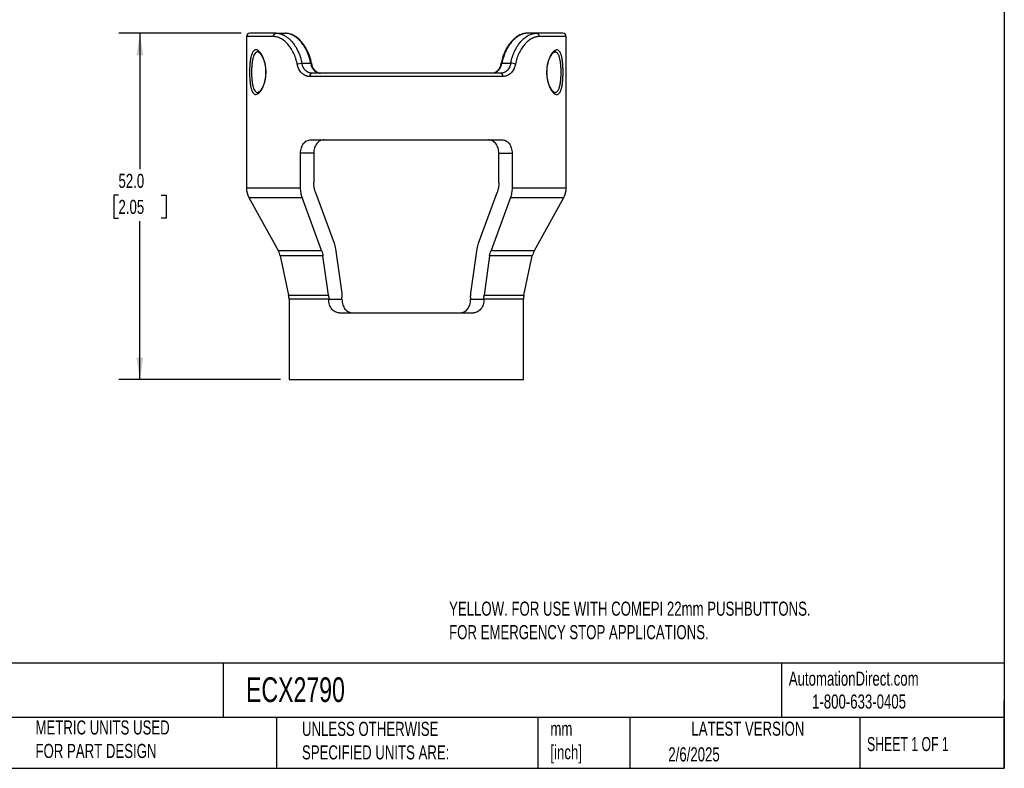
# Model space of a CAD drawing. Header units: millimetres. Extents: x 6 to 273, y 6 to 210.
# Tile 2 of 3: x 125 to 273, y 6 to 119. Entities that reach past the tile are written whole.
import ezdxf

# ---------------------------------------------------------------- set-up
doc = ezdxf.new("R2010")
doc.units = ezdxf.units.MM
doc.linetypes.add('SLD-Solid', pattern=[0])
doc.layers.add('DIMENSIONS', color=140, linetype='SLD-Solid', lineweight=25)
doc.layers.add('TEXT', color=140, linetype='SLD-Solid', lineweight=25)
doc.styles.add('SLDTEXTSTYLE0', font='TXT', dxfattribs={"width": 0.7})
doc.styles.add('SLDTEXTSTYLE1', font='TXT', dxfattribs={"width": 0.65})
doc.dimstyles.new('SLDDIMSTYLE1', dxfattribs={"dimtxt": 2.158008, "dimasz": 3.302, "dimexe": 0, "dimexo": 0.0625, "dimgap": 0.539502, "dimtad": 0, "dimtih": 1, "dimtoh": 1, "dimrnd": 1e-09, "dimzin": 4, "dimdsep": 46, "dimtxsty": 'SLDTEXTSTYLE0', "dimsah": 1, "dimcen": 0.09, "dimadec": 0, "dimazin": 1, "dimtfac": 1, "dimtofl": 0, "dimtmove": 0, "dimatfit": 3, "dimfxl": 0, "dimfrac": 2, "dimtolj": 1, "dimtzin": 12, "dimarcsym": 0})

# ---------------------------------------------------------------- blocks, each defined once
blk = doc.blocks.new('_D_3')
at = {"layer": 'DIMENSIONS'}
for p, q in [((158.5, 116.74), (140.09, 116.74)), ((143.27, 116.74), (143.27, 96.33)), ((140.06, 92.42), (139.34, 92.42)), ((139.34, 92.42), (139.34, 88.99)), ((146.47, 92.42), (147.2, 92.42)), ((147.2, 92.42), (147.2, 88.99)), ((139.34, 88.99), (140.06, 88.99)), ((147.2, 88.99), (146.47, 88.99)), ((143.27, 64.74), (143.27, 88.51)), ((164.4, 64.74), (140.09, 64.74))]:
    blk.add_line(p, q, dxfattribs=at)
for points in [[(143.27, 116.74), (142.76, 113.44), (143.77, 113.44)], [(143.27, 64.74), (143.77, 68.04), (142.76, 68.04)]]:
    blk.add_solid(points, dxfattribs=at)
at = {"layer": 'DIMENSIONS', "char_height": 2.117, "attachment_point": 1, "style": 'SLDTEXTSTYLE0'}
for s, insert in [('52.0', (140.06, 95.63)), ('2.05', (140.06, 91.72))]:
    blk.add_mtext(s, dxfattribs=dict(at, insert=insert))

msp = doc.modelspace()

# ---------------------------------------------------------------- linework, layer by layer
for p, q in [((159.273, 116.242), (159.273, 93.518)), ((163.329, 116.242), (159.273, 116.242)), ((163.745, 116.742), (165.117, 116.742)), ((165.099, 116.742), (165.141, 116.736)), ((165.117, 116.742), (165.198, 116.723)), ((201.348, 116.723), (201.429, 116.742)), ((202.802, 116.742), (201.429, 116.742)), ((207.273, 116.242), (203.217, 116.242)), ((207.273, 93.518), (207.273, 116.242)), ((205.579, 113.939), (205.567, 113.94)), ((167.593, 112.242), (168.916, 112.242)), ((197.63, 112.242), (198.954, 112.242)), ((197.767, 110.242), (168.78, 110.242)), ((160.968, 107.845), (160.98, 107.843)), ((168.954, 100.742), (197.593, 100.742)), ((167.399, 93.518), (167.399, 98.742)), ((169.383, 98.742), (167.399, 98.742)), ((169.383, 98.742), (169.383, 94.293)), ((197.163, 94.293), (197.163, 98.742)), ((197.163, 98.742), (199.148, 98.742)), ((199.148, 98.742), (199.148, 93.518)), ((159.273, 93.518), (167.399, 93.518)), ((199.148, 93.518), (207.273, 93.518)), ((159.649, 92.063), (164.045, 84.134)), ((159.649, 92.063), (167.648, 92.063)), ((170.555, 84.134), (167.648, 92.063)), ((169.632, 92.839), (172.434, 85.196)), ((194.112, 85.196), (196.915, 92.839)), ((198.899, 92.063), (195.992, 84.134)), ((198.899, 92.063), (206.897, 92.063)), ((202.502, 84.134), (206.897, 92.063)), ((172.639, 84.366), (173.573, 77.726)), ((192.974, 77.726), (193.907, 84.366)), ((164.045, 84.134), (170.555, 84.134)), ((164.355, 83.303), (165.608, 77.411)), ((170.76, 83.303), (164.355, 83.303)), ((171.589, 77.411), (170.76, 83.303)), ((195.786, 83.303), (194.958, 77.411)), ((202.191, 83.303), (195.786, 83.303)), ((195.992, 84.134), (202.502, 84.134)), ((200.939, 77.411), (202.191, 83.303)), ((165.608, 77.411), (171.589, 77.411)), ((173.616, 76.742), (173.616, 77.103)), ((192.93, 77.103), (192.93, 76.742)), ((194.958, 77.411), (200.939, 77.411)), ((165.673, 76.787), (165.673, 64.742)), ((171.632, 76.787), (165.673, 76.787)), ((171.632, 76.742), (171.632, 76.787)), ((173.616, 76.742), (171.632, 76.742)), ((194.915, 76.742), (192.93, 76.742)), ((194.915, 76.787), (194.915, 76.742)), ((200.873, 76.787), (194.915, 76.787)), ((200.873, 64.742), (200.873, 76.787)), ((173.207, 74.742), (193.339, 74.742)), ((165.673, 64.742), (183.273, 64.742)), ((183.273, 64.742), (200.873, 64.742))]:
    msp.add_line(p, q)
for centre, radius, start, end in [((159.773, 116.242), 0.5, 90, 180), ((206.773, 116.242), 0.5, 0, 90), ((162.273, 93.518), 3, 180, 209), ((204.273, 93.518), 3, 331, 0), ((161.421, 82.679), 3, 12, 29), ((205.126, 82.679), 3, 151, 168), ((162.673, 76.787), 3, 0, 12), ((203.873, 76.787), 3, 168, 180)]:
    msp.add_arc(centre, radius, start, end)
for points in [[(163.745, 116.742), (161.159, 116.742), (159.777, 116.742), (159.773, 116.742)], [(206.773, 116.742), (206.77, 116.742), (205.387, 116.742), (202.802, 116.742)], [(166.889, 112.117), (166.983, 112.15), (167.247, 112.216), (167.505, 112.243), (167.593, 112.242)], [(199.658, 112.117), (199.564, 112.15), (199.299, 112.216), (199.042, 112.243), (198.954, 112.242)], [(172.434, 85.196), (172.53, 84.935), (172.598, 84.658), (172.639, 84.366)], [(193.907, 84.366), (193.948, 84.658), (194.017, 84.935), (194.112, 85.196)], [(170.555, 84.134), (170.651, 83.872), (170.719, 83.596), (170.76, 83.303)], [(195.786, 83.303), (195.827, 83.596), (195.896, 83.872), (195.992, 84.134)], [(171.589, 77.411), (171.617, 77.205), (171.632, 76.997), (171.632, 76.787)], [(173.573, 77.726), (173.602, 77.521), (173.616, 77.313), (173.616, 77.103)], [(192.93, 77.103), (192.93, 77.313), (192.945, 77.521), (192.974, 77.726)], [(194.915, 76.787), (194.915, 76.997), (194.929, 77.205), (194.958, 77.411)]]:
    msp.add_open_spline(points, degree=3)
for points, knots in [([(163.329, 116.242), (163.329, 116.374), (163.373, 116.502), (163.529, 116.689), (163.634, 116.742), (163.745, 116.742)], [0, 0, 0, 0, 0.5, 0.5, 1, 1, 1, 1]), ([(166.889, 112.117), (166.874, 112.19), (166.844, 112.336), (166.791, 112.551), (166.732, 112.764), (166.667, 112.973), (166.595, 113.179), (166.516, 113.382), (166.432, 113.581), (166.252, 113.969), (165.946, 114.511), (165.474, 115.126), (164.956, 115.62), (164.5, 115.916), (164.134, 116.085), (163.861, 116.175), (163.592, 116.231), (163.417, 116.238), (163.329, 116.242)], [0, 0, 0, 0, 0.03074664, 0.0614507, 0.0921696, 0.12296068, 0.15388086, 0.18498637, 0.21633244, 0.24797304, 0.37274531, 0.49703285, 0.62135709, 0.74757909, 0.81081643, 0.87370641, 0.93663815, 1, 1, 1, 1]), ([(163.745, 116.742), (163.791, 116.741), (163.885, 116.739), (164.028, 116.724), (164.173, 116.701), (164.319, 116.667), (164.466, 116.624), (164.614, 116.571), (164.762, 116.509), (164.911, 116.436), (165.059, 116.354), (165.207, 116.261), (165.355, 116.159), (165.501, 116.048), (165.645, 115.926), (165.788, 115.795), (165.929, 115.655), (166.193, 115.369), (166.578, 114.867), (166.921, 114.257), (167.142, 113.763), (167.268, 113.44), (167.39, 113.078), (167.503, 112.676), (167.562, 112.39), (167.593, 112.242)], [0, 0, 0, 0, 0.0306344, 0.0613329, 0.0920985, 0.1229343, 0.1538432, 0.1848283, 0.2158925, 0.2470386, 0.2782698, 0.3095887, 0.3409984, 0.3725016, 0.4041012, 0.4357999, 0.4676005, 0.4995057, 0.6186862, 0.7495506, 0.7917267, 0.8378588, 0.887948, 0.9419949, 1, 1, 1, 1]), ([(168.916, 112.242), (168.901, 112.317), (168.872, 112.466), (168.821, 112.683), (168.767, 112.889), (168.709, 113.086), (168.649, 113.272), (168.588, 113.448), (168.525, 113.614), (168.461, 113.771), (168.397, 113.918), (168.22, 114.305), (167.904, 114.871), (167.478, 115.429), (167.121, 115.803), (166.837, 116.055), (166.547, 116.268), (166.256, 116.442), (165.964, 116.577), (165.675, 116.672), (165.392, 116.731), (165.209, 116.738), (165.117, 116.742)], [0, 0, 0, 0, 0.0295095, 0.0580295, 0.0855602, 0.1121016, 0.137654, 0.1622174, 0.185792, 0.208378, 0.2299755, 0.2505849, 0.3814895, 0.5006868, 0.5643763, 0.6276469, 0.6905252, 0.7530383, 0.8152141, 0.8770805, 0.9386662, 1, 1, 1, 1]), ([(169.045, 112.209), (168.995, 112.438), (168.899, 112.879), (168.693, 113.48), (168.469, 114.005), (168.213, 114.497), (167.935, 114.939), (167.649, 115.32), (167.397, 115.606), (167.163, 115.836), (166.909, 116.054), (166.593, 116.282), (166.194, 116.502), (165.714, 116.684), (165.379, 116.715), (165.2, 116.732)], [0, 0, 0, 0, 0.0908652, 0.1749223, 0.252191, 0.3226381, 0.4058886, 0.4769498, 0.5358509, 0.5827411, 0.6339617, 0.701205, 0.7846049, 0.8842377, 1, 1, 1, 1]), ([(201.347, 116.732), (201.204, 116.721), (200.929, 116.699), (200.523, 116.571), (200.154, 116.399), (199.795, 116.175), (199.46, 115.911), (199.157, 115.616), (198.929, 115.354), (198.757, 115.133), (198.627, 114.952), (198.503, 114.765), (198.355, 114.525), (198.162, 114.175), (197.931, 113.677), (197.682, 113.015), (197.566, 112.494), (197.502, 112.209)], [0, 0, 0, 0, 0.0925306, 0.1773323, 0.2543051, 0.3234324, 0.4034652, 0.4698467, 0.5260262, 0.5630296, 0.5956412, 0.6239206, 0.6610748, 0.7172764, 0.7925214, 0.886768, 1, 1, 1, 1]), ([(201.429, 116.742), (201.384, 116.741), (201.293, 116.739), (201.154, 116.725), (201.013, 116.701), (200.871, 116.668), (200.727, 116.625), (200.583, 116.572), (200.437, 116.51), (200.291, 116.438), (200.146, 116.356), (200, 116.264), (199.855, 116.162), (199.711, 116.051), (199.568, 115.929), (199.427, 115.799), (199.287, 115.658), (199.025, 115.372), (198.643, 114.871), (198.301, 114.26), (198.081, 113.766), (197.954, 113.442), (197.833, 113.08), (197.72, 112.677), (197.661, 112.39), (197.63, 112.242)], [0, 0, 0, 0, 0.0306405, 0.0613405, 0.0921036, 0.1229334, 0.1538337, 0.1848078, 0.2158595, 0.2469922, 0.2782095, 0.3095147, 0.3409115, 0.372403, 0.4039929, 0.4356843, 0.4674806, 0.4993852, 0.6185683, 0.7494692, 0.7916666, 0.8378171, 0.8879223, 0.9419831, 1, 1, 1, 1]), ([(198.954, 112.242), (198.968, 112.317), (198.998, 112.466), (199.049, 112.682), (199.103, 112.888), (199.161, 113.084), (199.221, 113.27), (199.283, 113.446), (199.346, 113.612), (199.409, 113.768), (199.473, 113.916), (199.65, 114.301), (199.967, 114.866), (200.483, 115.538), (201.038, 116.067), (201.53, 116.391), (201.921, 116.571), (202.216, 116.669), (202.512, 116.73), (202.705, 116.738), (202.802, 116.742)], [0, 0, 0, 0, 0.0295024, 0.0580158, 0.0855404, 0.1120763, 0.1376236, 0.1621823, 0.1857527, 0.2083348, 0.2299288, 0.250535, 0.3809881, 0.5006322, 0.6285429, 0.7505304, 0.8121, 0.8741852, 0.9368106, 1, 1, 1, 1]), ([(203.217, 116.242), (203.173, 116.241), (203.086, 116.239), (202.953, 116.225), (202.819, 116.203), (202.684, 116.171), (202.549, 116.131), (202.413, 116.082), (202.276, 116.023), (202.002, 115.889), (201.593, 115.621), (201.073, 115.128), (200.598, 114.515), (200.258, 113.912), (200.027, 113.389), (199.877, 112.979), (199.751, 112.555), (199.689, 112.263), (199.658, 112.117)], [0, 0, 0, 0, 0.0318942, 0.0635825, 0.0951123, 0.1265318, 0.1578896, 0.1892349, 0.2206165, 0.2520833, 0.3777422, 0.5029571, 0.6273775, 0.7520992, 0.8147705, 0.8766822, 0.9382758, 1, 1, 1, 1]), ([(202.802, 116.742), (202.912, 116.742), (203.018, 116.689), (203.174, 116.502), (203.217, 116.374), (203.217, 116.242)], [0, 0, 0, 0, 0.5, 0.5, 1, 1, 1, 1]), ([(159.74, 110.892), (159.74, 111.118), (159.749, 111.571), (159.791, 112.223), (159.864, 112.817), (159.968, 113.33), (160.105, 113.742), (160.275, 114.034), (160.476, 114.21), (160.701, 114.262), (160.945, 114.195), (161.198, 114.004), (161.45, 113.703), (161.688, 113.294), (161.9, 112.796), (162.068, 112.213), (162.179, 111.573), (162.216, 110.892), (162.177, 110.214), (162.069, 109.567), (161.899, 108.987), (161.687, 108.49), (161.45, 108.085), (161.198, 107.785), (160.945, 107.594), (160.701, 107.527), (160.476, 107.576), (160.276, 107.749), (160.106, 108.039), (159.968, 108.452), (159.864, 108.965), (159.791, 109.56), (159.749, 110.212), (159.74, 110.665), (159.74, 110.892)], [0, 0, 0, 0, 0.0310099, 0.0620492, 0.0932358, 0.1245405, 0.1554941, 0.1870013, 0.2182504, 0.2498541, 0.2813883, 0.3128505, 0.3443627, 0.3756268, 0.4071727, 0.4379033, 0.4692472, 0.4999949, 0.5310188, 0.562115, 0.5932635, 0.6244886, 0.6557001, 0.6871746, 0.7185932, 0.7501112, 0.7817358, 0.8129265, 0.8444119, 0.8753458, 0.9066821, 0.9379153, 0.9689832, 1, 1, 1, 1]), ([(160.973, 113.94), (160.925, 113.937), (160.827, 113.932), (160.693, 113.86), (160.544, 113.722), (160.394, 113.484), (160.259, 113.111), (160.157, 112.648), (160.086, 112.107), (160.042, 111.511), (160.037, 111.099), (160.034, 110.892)], [0, 0, 0, 0, 0.080535, 0.1654593, 0.2464374, 0.3743823, 0.4975069, 0.6214834, 0.7493748, 0.8742388, 1, 1, 1, 1]), ([(160.971, 113.942), (160.997, 113.939), (161.049, 113.933), (161.151, 113.873), (161.265, 113.773), (161.419, 113.598), (161.587, 113.345), (161.768, 112.979), (161.925, 112.563), (162.057, 112.063), (162.144, 111.514), (162.174, 110.972), (162.156, 110.448), (162.093, 109.907), (161.991, 109.447), (161.875, 109.084), (161.768, 108.81), (161.655, 108.572), (161.551, 108.388), (161.46, 108.251), (161.371, 108.132), (161.259, 108.002), (161.115, 107.875), (161.022, 107.856), (160.97, 107.846)], [0, 0, 0, 0, 0.0448559, 0.0871232, 0.1267986, 0.163718, 0.226481, 0.2762313, 0.3281038, 0.3847978, 0.442166, 0.4938261, 0.5405666, 0.592599, 0.6535523, 0.6874765, 0.7216169, 0.7603033, 0.7909136, 0.8134883, 0.8369537, 0.8761583, 0.9306358, 1, 1, 1, 1]), ([(206.807, 110.892), (206.807, 110.665), (206.797, 110.212), (206.755, 109.561), (206.682, 108.966), (206.578, 108.454), (206.441, 108.041), (206.271, 107.749), (206.071, 107.574), (205.846, 107.522), (205.602, 107.588), (205.348, 107.779), (205.097, 108.081), (204.858, 108.49), (204.647, 108.987), (204.479, 109.57), (204.367, 110.211), (204.331, 110.892), (204.37, 111.57), (204.477, 112.217), (204.647, 112.797), (204.859, 113.293), (205.097, 113.699), (205.348, 113.999), (205.601, 114.189), (205.845, 114.257), (206.07, 114.207), (206.271, 114.034), (206.441, 113.744), (206.578, 113.332), (206.682, 112.819), (206.755, 112.223), (206.797, 111.572), (206.807, 111.118), (206.807, 110.892)], [0, 0, 0, 0, 0.03100995, 0.06204918, 0.09323576, 0.12454047, 0.1554941, 0.1870013, 0.21825035, 0.24985412, 0.28138833, 0.31285053, 0.34436272, 0.37562676, 0.40717273, 0.43790329, 0.46924721, 0.49999491, 0.53101882, 0.56211501, 0.59326349, 0.62448858, 0.65570012, 0.68717457, 0.71859321, 0.75011118, 0.78173578, 0.81292651, 0.84441194, 0.87534576, 0.90668211, 0.93791534, 0.96898315, 1, 1, 1, 1]), ([(205.576, 107.842), (205.549, 107.845), (205.498, 107.851), (205.396, 107.911), (205.281, 108.01), (205.127, 108.186), (204.96, 108.439), (204.778, 108.804), (204.622, 109.221), (204.489, 109.721), (204.402, 110.27), (204.373, 110.811), (204.39, 111.336), (204.453, 111.876), (204.555, 112.337), (204.671, 112.699), (204.778, 112.974), (204.891, 113.211), (204.996, 113.395), (205.086, 113.532), (205.175, 113.651), (205.288, 113.781), (205.431, 113.909), (205.524, 113.928), (205.577, 113.938)], [0, 0, 0, 0, 0.0448559, 0.0871232, 0.1267986, 0.163718, 0.2264809, 0.2762313, 0.3281038, 0.3847977, 0.442166, 0.4938261, 0.5405665, 0.5925989, 0.6535522, 0.6874764, 0.7216168, 0.7603032, 0.7909135, 0.8134882, 0.8369536, 0.8761582, 0.9306357, 1, 1, 1, 1]), ([(206.513, 110.892), (206.51, 111.099), (206.506, 111.408), (206.482, 111.808), (206.449, 112.198), (206.39, 112.649), (206.3, 113.062), (206.2, 113.36), (206.097, 113.576), (205.991, 113.728), (205.885, 113.832), (205.784, 113.897), (205.682, 113.936), (205.611, 113.938), (205.579, 113.939)], [0, 0, 0, 0, 0.1261028, 0.1890395, 0.2520286, 0.3808357, 0.504775, 0.58674, 0.6710609, 0.7568924, 0.817451, 0.880311, 0.9454948, 1, 1, 1, 1]), ([(160.034, 110.892), (160.037, 110.685), (160.042, 110.273), (160.079, 109.775), (160.122, 109.403), (160.174, 109.054), (160.258, 108.671), (160.394, 108.298), (160.544, 108.061), (160.694, 107.924), (160.827, 107.853), (160.922, 107.848), (160.968, 107.845)], [0, 0, 0, 0, 0.1261428, 0.251802, 0.3170617, 0.381045, 0.5051842, 0.6283474, 0.757448, 0.8378452, 0.9227254, 1, 1, 1, 1]), ([(168.78, 110.242), (168.743, 110.242), (168.669, 110.244), (168.559, 110.256), (168.45, 110.275), (168.342, 110.301), (168.235, 110.336), (168.061, 110.404), (167.829, 110.532), (167.56, 110.756), (167.325, 111.034), (167.153, 111.324), (167.031, 111.602), (166.946, 111.853), (166.908, 112.029), (166.889, 112.117)], [0, 0, 0, 0, 0.04182291, 0.08355459, 0.12532008, 0.16724414, 0.20945012, 0.25205892, 0.37802258, 0.50284287, 0.62715281, 0.75192634, 0.83527048, 0.91761714, 1, 1, 1, 1]), ([(169.082, 110.742), (169.046, 110.743), (168.972, 110.744), (168.862, 110.759), (168.752, 110.783), (168.642, 110.817), (168.533, 110.863), (168.426, 110.919), (168.32, 110.987), (168.218, 111.067), (168.091, 111.187), (167.938, 111.37), (167.802, 111.6), (167.704, 111.83), (167.637, 112.031), (167.608, 112.171), (167.593, 112.242)], [0, 0, 0, 0, 0.0512449, 0.1035641, 0.156963, 0.2114467, 0.2670199, 0.3236871, 0.3814526, 0.4403203, 0.500294, 0.614932, 0.7498785, 0.8332515, 0.9166253, 1, 1, 1, 1]), ([(168.916, 112.242), (169.007, 111.755), (169.41, 110.996), (170.102, 110.742), (170.409, 110.742)], [0, 0, 0, 0, 0.18840576, 0.32971008, 0.32971008, 0.32971008, 0.32971008]), ([(168.916, 112.242), (168.96, 112.239), (169.031, 112.236), (169.033, 112.216), (169.034, 112.208)], [0, 0, 0, 0, 0.617951, 1, 1, 1, 1]), ([(170.025, 110.818), (169.985, 110.832), (169.859, 110.875), (169.673, 111.01), (169.419, 111.269), (169.183, 111.661), (169.089, 112.034), (169.045, 112.209)], [0, 0, 0, 0, 0.0831932, 0.2579673, 0.4240948, 0.7299393, 1, 1, 1, 1]), ([(196.138, 110.742), (196.547, 110.742), (197.225, 111.088), (197.562, 111.877), (197.63, 112.242)], [0, 0, 0, 0, 0.18840596, 0.32971043, 0.32971043, 0.32971043, 0.32971043]), ([(197.502, 112.209), (197.458, 112.033), (197.391, 111.761), (197.229, 111.44), (197.071, 111.208), (196.873, 111.012), (196.683, 110.875), (196.553, 110.83), (196.509, 110.815)], [0, 0, 0, 0, 0.267926, 0.4156346, 0.5717605, 0.736263, 0.9094841, 1, 1, 1, 1]), ([(198.954, 112.242), (198.945, 112.199), (198.928, 112.115), (198.894, 111.991), (198.855, 111.87), (198.81, 111.753), (198.735, 111.585), (198.614, 111.377), (198.439, 111.164), (198.25, 111), (198.06, 110.881), (197.863, 110.799), (197.664, 110.751), (197.53, 110.745), (197.465, 110.742)], [0, 0, 0, 0, 0.0500462, 0.1000929, 0.1501402, 0.2001882, 0.2502368, 0.3741107, 0.4998641, 0.6069768, 0.7105221, 0.8105234, 0.9070064, 1, 1, 1, 1]), ([(197.52, 112.188), (197.512, 112.197), (197.491, 112.217), (197.532, 112.236), (197.597, 112.24), (197.63, 112.242)], [0, 0, 0, 0, 0.258261, 0.6290523, 1, 1, 1, 1]), ([(199.658, 112.117), (199.649, 112.073), (199.631, 111.984), (199.597, 111.855), (199.558, 111.728), (199.513, 111.605), (199.463, 111.484), (199.372, 111.288), (199.221, 111.034), (198.987, 110.756), (198.718, 110.532), (198.452, 110.386), (198.206, 110.298), (197.988, 110.251), (197.84, 110.245), (197.767, 110.242)], [0, 0, 0, 0, 0.0412733, 0.0824088, 0.1235361, 0.1647853, 0.206285, 0.2481617, 0.3729168, 0.4972387, 0.6220476, 0.7480292, 0.8328113, 0.916471, 1, 1, 1, 1]), ([(205.574, 107.844), (205.622, 107.847), (205.719, 107.852), (205.854, 107.924), (205.982, 108.041), (206.097, 108.209), (206.199, 108.424), (206.299, 108.724), (206.389, 109.136), (206.46, 109.677), (206.505, 110.273), (206.51, 110.685), (206.513, 110.892)], [0, 0, 0, 0, 0.08096506, 0.16547382, 0.24601743, 0.33237333, 0.41620681, 0.49762471, 0.62157218, 0.74943352, 0.87426828, 1, 1, 1, 1]), ([(169.082, 110.742), (169.002, 110.742), (168.925, 110.689), (168.812, 110.502), (168.78, 110.374), (168.78, 110.242)], [0, 0, 0, 0, 0.5, 0.5, 1, 1, 1, 1]), ([(197.465, 110.742), (193.381, 110.742), (188.397, 110.742), (178.15, 110.742), (173.166, 110.742), (169.082, 110.742)], [0, 0, 0, 0, 0.5, 0.5, 1, 1, 1, 1]), ([(197.767, 110.242), (197.767, 110.374), (197.735, 110.502), (197.621, 110.689), (197.545, 110.742), (197.465, 110.742)], [0, 0, 0, 0, 0.5, 0.5, 1, 1, 1, 1]), ([(167.399, 98.742), (167.399, 98.874), (167.408, 99.004), (167.447, 99.259), (167.476, 99.387), (167.551, 99.629), (167.598, 99.744), (167.708, 99.961), (167.772, 100.064), (167.984, 100.341), (168.157, 100.49), (168.534, 100.689), (168.742, 100.742), (168.954, 100.742)], [0, 0, 0, 0, 0.125, 0.125, 0.25, 0.25, 0.375, 0.375, 0.5, 0.5, 0.75, 0.75, 1, 1, 1, 1]), ([(170.946, 100.742), (170.839, 100.742), (170.735, 100.729), (170.53, 100.678), (170.43, 100.64), (170.239, 100.54), (170.149, 100.479), (169.98, 100.334), (169.9, 100.25), (169.687, 99.973), (169.574, 99.75), (169.423, 99.269), (169.383, 99.006), (169.383, 98.742)], [0, 0, 0, 0, 0.125, 0.125, 0.25, 0.25, 0.375, 0.375, 0.5, 0.5, 0.75, 0.75, 1, 1, 1, 1]), ([(197.163, 98.742), (197.163, 98.874), (197.154, 99.004), (197.116, 99.26), (197.087, 99.387), (197.011, 99.629), (196.964, 99.744), (196.854, 99.961), (196.789, 100.064), (196.576, 100.341), (196.403, 100.49), (196.024, 100.689), (195.814, 100.742), (195.6, 100.742)], [0, 0, 0, 0, 0.125, 0.125, 0.25, 0.25, 0.375, 0.375, 0.5, 0.5, 0.75, 0.75, 1, 1, 1, 1]), ([(197.593, 100.742), (197.699, 100.742), (197.802, 100.729), (198.005, 100.678), (198.105, 100.64), (198.295, 100.54), (198.384, 100.479), (198.553, 100.334), (198.632, 100.249), (198.844, 99.973), (198.957, 99.75), (199.108, 99.269), (199.148, 99.006), (199.148, 98.742)], [0, 0, 0, 0, 0.125, 0.125, 0.25, 0.25, 0.375, 0.375, 0.5, 0.5, 0.75, 0.75, 1, 1, 1, 1]), ([(167.648, 92.063), (167.566, 92.286), (167.504, 92.52), (167.42, 93.008), (167.399, 93.263), (167.399, 93.518)], [0, 0, 0, 0, 0.5, 0.5, 1, 1, 1, 1]), ([(169.632, 92.839), (169.55, 93.062), (169.489, 93.296), (169.405, 93.784), (169.383, 94.039), (169.383, 94.293)], [0, 0, 0, 0, 0.5, 0.5, 1, 1, 1, 1]), ([(197.163, 94.293), (197.163, 94.039), (197.142, 93.789), (197.059, 93.301), (196.996, 93.062), (196.915, 92.839)], [0, 0, 0, 0, 0.5, 0.5, 1, 1, 1, 1]), ([(199.148, 93.518), (199.148, 93.263), (199.127, 93.013), (199.043, 92.525), (198.981, 92.286), (198.899, 92.063)], [0, 0, 0, 0, 0.5, 0.5, 1, 1, 1, 1]), ([(173.207, 74.742), (173.099, 74.742), (172.993, 74.755), (172.786, 74.805), (172.685, 74.843), (172.492, 74.943), (172.401, 75.004), (172.231, 75.149), (172.151, 75.233), (171.936, 75.51), (171.823, 75.733), (171.672, 76.215), (171.632, 76.477), (171.632, 76.742)], [0, 0, 0, 0, 0.125, 0.125, 0.25, 0.25, 0.375, 0.375, 0.5, 0.5, 0.75, 0.75, 1, 1, 1, 1]), ([(173.616, 76.742), (173.616, 76.609), (173.626, 76.479), (173.664, 76.223), (173.693, 76.096), (173.769, 75.854), (173.816, 75.739), (173.928, 75.521), (173.993, 75.418), (174.208, 75.142), (174.384, 74.993), (174.772, 74.794), (174.987, 74.742), (175.207, 74.742)], [0, 0, 0, 0, 0.125, 0.125, 0.25, 0.25, 0.375, 0.375, 0.5, 0.5, 0.75, 0.75, 1, 1, 1, 1]), ([(191.339, 74.742), (191.449, 74.742), (191.557, 74.755), (191.767, 74.805), (191.87, 74.843), (192.065, 74.943), (192.156, 75.004), (192.329, 75.148), (192.409, 75.233), (192.625, 75.509), (192.739, 75.733), (192.89, 76.214), (192.93, 76.477), (192.93, 76.742)], [0, 0, 0, 0, 0.125, 0.125, 0.25, 0.25, 0.375, 0.375, 0.5, 0.5, 0.75, 0.75, 1, 1, 1, 1]), ([(194.915, 76.742), (194.915, 76.61), (194.905, 76.48), (194.867, 76.224), (194.838, 76.097), (194.762, 75.854), (194.715, 75.739), (194.604, 75.522), (194.539, 75.419), (194.325, 75.142), (194.151, 74.993), (193.768, 74.794), (193.556, 74.742), (193.339, 74.742)], [0, 0, 0, 0, 0.125, 0.125, 0.25, 0.25, 0.375, 0.375, 0.5, 0.5, 0.75, 0.75, 1, 1, 1, 1])]:
    msp.add_open_spline(points, degree=3, knots=knots)
at = {"layer": 'TEXT'}
for p, q in [((273.05, 209.55), (273.05, 6.35)), ((273.05, 22.126), (6.35, 22.126)), ((155.759, 22.126), (155.759, 13.97)), ((239.575, 22.126), (239.575, 13.97)), ((273.05, 6.35), (273.05, 16.51)), ((273.05, 13.97), (6.35, 13.97)), ((163.78, 13.97), (163.78, 6.35)), ((203.024, 13.97), (203.024, 6.35)), ((216.812, 13.97), (216.812, 6.35)), ((251.349, 13.97), (251.349, 6.35)), ((6.35, 6.35), (273.05, 6.35))]:
    msp.add_line(p, q, dxfattribs=at)

# ---------------------------------------------------------------- texts
for s, insert, char_height, attachment_point, style in [('YELLOW. FOR USE WITH COMEPI 22mm PUSHBUTTONS. ^JFOR EMERGENCY STOP APPLICATIONS.', (189.697, 31.384), 2.11667, 1, 'SLDTEXTSTYLE0'), ('AutomationDirect.com', (240.695, 20.877), 2.11667, 1, 'SLDTEXTSTYLE0'), ('ECX2790', (159.208, 20.011), 3.7042, 1, 'SLDTEXTSTYLE0'), ('1-800-633-0405', (244.192, 17.437), 2.11667, 1, 'SLDTEXTSTYLE0'), ('METRIC UNITS USED ^JFOR PART DESIGN', (127.604, 13.546), 2.11667, 1, 'SLDTEXTSTYLE0'), ('UNLESS OTHERWISE ^JSPECIFIED UNITS ARE:', (167.608, 13.331), 2.11667, 1, 'SLDTEXTSTYLE0'), ('LATEST VERSION', (234.552, 13.364), 2.11667, 2, 'SLDTEXTSTYLE0'), ('mm^J[inch]', (204.907, 13.357), 2.1167, 1, 'SLDTEXTSTYLE0'), ('SHEET 1 OF 1', (252.441, 11.051), 2.11667, 1, 'SLDTEXTSTYLE1'), ('2/6/2025', (222.613, 9.503), 2.1167, 1, 'SLDTEXTSTYLE0')]:
    msp.add_mtext(s, dxfattribs=dict(at, insert=insert, char_height=char_height, attachment_point=attachment_point, style=style))

# ---------------------------------------------------------------- dimensions: what is measured, and where the dimension line sits
at = {"layer": 'DIMENSIONS'}
dim = msp.add_linear_dim(base=(143.266, 64.742), p1=(159.773, 116.742), p2=(165.673, 64.742), angle=90, dimstyle='SLDDIMSTYLE1', dxfattribs=at)
dim.commit()
dim.dimension.update_dxf_attribs({"geometry": '_D_3', "text_midpoint": (143.266, 92.419), "dimtype": 160})

doc.saveas('drawing.dxf')
